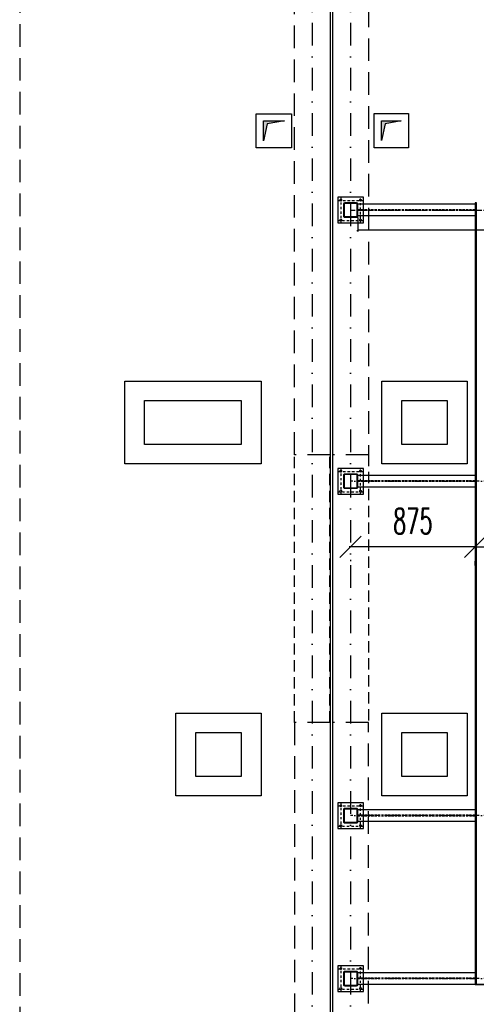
# Model space of a CAD drawing. Header units: millimetres. Extents: x -228255 to 14536, y -140109 to 119945.
# Tile 15 of 123: x -212899 to -209687, y 77599 to 84517. Entities that reach past the tile are written whole.
import ezdxf

# ---------------------------------------------------------------- set-up
doc = ezdxf.new("R2010")
doc.units = ezdxf.units.MM
doc.header["$LTSCALE"] = 2.5
for name, pattern in [('DASHDOT', [25.4, 12.7, -6.35, 0, -6.35]), ('DASHDOT2', [12.7, 6.35, -3.175, 0, -3.175]), ('DASHED', [19.05, 12.7, -6.35]), ('DASHED2', [9.525, 6.35, -3.175])]:
    doc.linetypes.add(name, pattern=pattern)
for name, color, linetype in [('_otwory', 30, 'Continuous'), ('Kominy', 3, 'Continuous'), ('Nadproza', 202, 'DASHED2'), ('Osie', 134, 'DASHDOT'), ('Osie_laczniki', 157, 'DASHDOT2'), ('Przerywana', 5, 'DASHED'), ('S_platwie', 13, 'Continuous'), ('Sciany_nosne', 2, 'DASHED'), ('stal', 4, 'Continuous'), ('Stal_nw', 181, 'DASHED2'), ('Widok', 8, 'Continuous'), ('Wymiary', 86, 'Continuous')]:
    doc.layers.add(name, color=color, linetype=linetype)
doc.styles.add('Romans', font='romans.shx', dxfattribs={"width": 0.6})
doc.styles.add('style3', font='romans.shx', dxfattribs={"width": 0.5})
doc.dimstyles.new('Skala_10', dxfattribs={"dimtxt": 18, "dimasz": 12, "dimexe": 10, "dimexo": 10, "dimgap": 10, "dimtad": 1, "dimdec": 0, "dimdsep": 46, "dimtxsty": 'style3', "dimblk": 'OBLIQUE', "dimcen": 0, "dimdle": 1, "dimclrd": 256, "dimclre": 256, "dimclrt": 31, "dimadec": 1, "dimazin": 0, "dimtfac": 1, "dimtdec": 0, "dimtix": 1, "dimtmove": 2, "dimatfit": 0, "dimldrblk": 'DOT', "dimfxl": 1, "dimtolj": 1, "dimtzin": 0, "dimlwd": -1, "dimlwe": -1, "dimarcsym": 0})
doc.dimstyles.new('Skala_100', dxfattribs={"dimtxt": 180, "dimasz": 150, "dimexe": 100, "dimexo": 200, "dimgap": 90, "dimtad": 1, "dimdec": 0, "dimrnd": 1, "dimdsep": 46, "dimtxsty": 'Romans', "dimblk": 'OBLIQUE', "dimcen": 0, "dimdle": 10, "dimclrd": 256, "dimclre": 256, "dimclrt": 31, "dimadec": 0, "dimazin": 0, "dimtfac": 1, "dimtdec": 0, "dimtix": 1, "dimtmove": 2, "dimatfit": 0, "dimfxl": 1, "dimtolj": 1, "dimtzin": 0, "dimlwd": -1, "dimlwe": -1, "dimarcsym": 0})

# ---------------------------------------------------------------- blocks, each defined once
blk = doc.blocks.new('Zk100x100x4')
for points in [[(-42, -50), (42, -50, 0.414214), (50, -42), (50, 42, 0.414214), (42, 50), (-42, 50, 0.414214), (-50, 42), (-50, -42, 0.414214)], [(-42, -46), (42, -46, 0.414214), (46, -42), (46, 42, 0.414214), (42, 46), (-42, 46, 0.414214), (-46, 42), (-46, -42, 0.414214)]]:
    blk.add_lwpolyline(points, format="xyb", close=True)
blk = doc.blocks.new('_Oblique')
at = {"color": 0, "linetype": 'ByBlock', "lineweight": -2}
blk.add_line((-0.5, -0.5), (0.5, 0.5), dxfattribs=at)
blk = doc.blocks.new('*D1505')
at = {"layer": 'Defpoints', "color": 0, "transparency": 16777216}
for p in [(-209695.6, 80880.8), (-208175.6, 80880.8), (-208175.6, 80813.3)]:
    blk.add_point(p, dxfattribs=at)
at = {"layer": 'Wymiary', "transparency": 16777216}
for p, q in [((-209705.6, 80813.3), (-208165.6, 80813.3)), ((-209695.6, 80680.8), (-209695.6, 80713.3)), ((-208175.6, 80680.8), (-208175.6, 80713.3))]:
    blk.add_line(p, q, dxfattribs=at)
at = {"layer": 'Wymiary', "transparency": 16777216, "xscale": 150, "yscale": 150, "zscale": 150, "rotation": 180}
blk.add_blockref('_Oblique', (-209695.6, 80813.3), dxfattribs=at)
at = {"layer": 'Wymiary', "transparency": 16777216, "xscale": 150, "yscale": 150, "zscale": 150}
blk.add_blockref('_Oblique', (-208175.6, 80813.3), dxfattribs=at)
at = {"layer": 'Wymiary', "color": 31, "transparency": 16777216, "insert": (-208935.6, 80993.3), "char_height": 180, "attachment_point": 5, "style": 'Romans'}
blk.add_mtext('\\A1;1520', dxfattribs=at)
blk = doc.blocks.new('*D1516')
at = {"layer": 'Defpoints', "color": 0, "ltscale": 0.5, "transparency": 16777216}
for p in [(-210520.6, 83138.2), (-208105.6, 83128.2), (-210520.6, 83037.8)]:
    blk.add_point(p, dxfattribs=at)
at = {"layer": 'Wymiary', "ltscale": 0.5, "transparency": 16777216}
for p, q in [((-210520.6, 83128.2), (-210520.6, 83027.8)), ((-208105.6, 83118.2), (-208105.6, 83027.8)), ((-208104.6, 83037.8), (-210521.6, 83037.8))]:
    blk.add_line(p, q, dxfattribs=at)
at = {"layer": 'Wymiary', "ltscale": 0.5, "transparency": 16777216, "xscale": 12, "yscale": 12, "zscale": 12, "rotation": 180}
blk.add_blockref('_Oblique', (-210520.6, 83037.8), dxfattribs=at)
at = {"layer": 'Wymiary', "ltscale": 0.5, "transparency": 16777216, "xscale": 12, "yscale": 12, "zscale": 12}
blk.add_blockref('_Oblique', (-208105.6, 83037.8), dxfattribs=at)
at = {"layer": 'Wymiary', "color": 31, "ltscale": 0.5, "transparency": 16777216, "insert": (-209313.1, 83056.8), "char_height": 18, "attachment_point": 5, "style": 'style3'}
blk.add_mtext('\\A1;2415', dxfattribs=at)
blk = doc.blocks.new('_Dot')
at = {"color": 0, "linetype": 'ByBlock', "lineweight": -2}
blk.add_line((-0.5, 0), (-1, 0), dxfattribs=at)
at = {"color": 0, "linetype": 'ByBlock', "const_width": 0.5}
blk.add_lwpolyline([(-0.25, 0, 1), (0.25, 0, 1)], format="xyb", close=True, dxfattribs=at)
blk = doc.blocks.new('*D1578')
at = {"layer": 'Defpoints', "color": 0, "transparency": 16777216}
for p in [(-210570.6, 80920.9), (-209695.6, 80889.4), (-210570.6, 80813.3)]:
    blk.add_point(p, dxfattribs=at)
at = {"layer": 'Wymiary', "transparency": 16777216}
for p, q in [((-209685.6, 80813.3), (-210580.6, 80813.3)), ((-210570.6, 80720.9), (-210570.6, 80713.3)), ((-209695.6, 80689.4), (-209695.6, 80713.3))]:
    blk.add_line(p, q, dxfattribs=at)
at = {"layer": 'Wymiary', "transparency": 16777216, "xscale": 150, "yscale": 150, "zscale": 150, "rotation": 180}
blk.add_blockref('_Oblique', (-210570.6, 80813.3), dxfattribs=at)
at = {"layer": 'Wymiary', "transparency": 16777216, "xscale": 150, "yscale": 150, "zscale": 150}
blk.add_blockref('_Oblique', (-209695.6, 80813.3), dxfattribs=at)
at = {"layer": 'Wymiary', "color": 31, "transparency": 16777216, "insert": (-210133.1, 80993.3), "char_height": 180, "attachment_point": 5, "style": 'Romans'}
blk.add_mtext('\\A1;875', dxfattribs=at)

msp = doc.modelspace()

# ---------------------------------------------------------------- hatches: boundary and pattern name
at = {"layer": '_otwory'}
h = msp.add_hatch(color=256, dxfattribs=at)
h.dxf.hatch_style = 1
h.paths.add_polyline_path([(-211184.79, 83806.39), (-211184.79, 83666.39), (-211158.8, 83785.16), (-211036.5, 83806.39)])
h = msp.add_hatch(color=256, dxfattribs=at)
h.dxf.hatch_style = 1
h.paths.add_polyline_path([(-210328.15, 83784.56), (-210214.27, 83807.19), (-210354.27, 83807.19), (-210354.27, 83667.19)])

# ---------------------------------------------------------------- linework, layer by layer
for points in [[(-211234.79, 83856.39), (-210986.5, 83856.39), (-210986.5, 83616.39), (-211234.79, 83616.39)], [(-210404.27, 83857.19), (-210164.27, 83857.19), (-210164.27, 83617.19), (-210404.27, 83617.19)], [(-211184.79, 83806.39), (-211036.5, 83806.39), (-211158.8, 83785.16), (-211184.79, 83666.39)], [(-210354.27, 83807.19), (-210214.27, 83807.19), (-210328.15, 83784.56), (-210354.27, 83667.19)]]:
    msp.add_lwpolyline(points, close=True, dxfattribs=at)
at = {"layer": 'Kominy', "ltscale": 5}
for points in [[(-212159.81, 81976.17), (-211199.81, 81976.17), (-211199.81, 81396.17), (-212159.81, 81396.17)], [(-210350.61, 81976.17), (-209750.61, 81976.17), (-209750.61, 81396.17), (-210350.61, 81396.17)], [(-212019.81, 81841.17), (-211339.81, 81841.17), (-211339.81, 81531.17), (-212019.81, 81531.17)], [(-210210.61, 81841.17), (-209890.61, 81841.17), (-209890.61, 81531.17), (-210210.61, 81531.17)], [(-211799.81, 79644.24), (-211199.81, 79644.24), (-211199.81, 79064.24), (-211799.81, 79064.24)], [(-210350.61, 79644.24), (-209750.61, 79644.24), (-209750.61, 79064.24), (-210350.61, 79064.24)], [(-211659.81, 79509.24), (-211339.81, 79509.24), (-211339.81, 79199.24), (-211659.81, 79199.24)], [(-210210.61, 79509.24), (-209890.61, 79509.24), (-209890.61, 79199.24), (-210210.61, 79199.24)]]:
    msp.add_lwpolyline(points, close=True, dxfattribs=at)
at = {"layer": 'Nadproza', "ltscale": 5}
for p, q in [((-210966.22, 79579.24), (-210966.22, 81459.24)), ((-210716.22, 79579.24), (-210716.22, 81459.24)), ((-210696.22, 79579.24), (-210696.22, 81459.24)), ((-210446.22, 81459.24), (-210446.22, 79579.24))]:
    msp.add_line(p, q, dxfattribs=at)
at = {"layer": 'Osie', "ltscale": 5}
for p, q in [((-210840.61, 88623.95), (-210840.61, 72031.09)), ((-210570.61, 88623.95), (-210570.61, 72031.09))]:
    msp.add_line(p, q, dxfattribs=at)
at = {"layer": 'Osie'}
for p, q in [((-210570.61, 83179.24), (-204895.61, 83179.24)), ((-204895.61, 81274.24), (-210570.61, 81274.24)), ((-204895.61, 78924.24), (-210570.61, 78924.24)), ((-204895.61, 77779.24), (-210570.61, 77779.24))]:
    msp.add_line(p, q, dxfattribs=at)
at = {"layer": 'Osie_laczniki'}
for p, q in [((-210480.61, 83245.24), (-210660.61, 83245.24)), ((-210640.61, 83265.24), (-210640.61, 83085.24)), ((-210500.61, 83085.24), (-210500.61, 83265.24)), ((-210660.61, 83105.24), (-210480.61, 83105.24)), ((-210640.61, 81360.24), (-210640.61, 81180.24)), ((-210500.61, 81180.24), (-210500.61, 81360.24)), ((-210480.61, 81340.24), (-210660.61, 81340.24)), ((-210660.61, 81200.24), (-210480.61, 81200.24)), ((-210640.61, 79010.24), (-210640.61, 78830.24)), ((-210500.61, 78830.24), (-210500.61, 79010.24)), ((-210480.61, 78990.24), (-210660.61, 78990.24)), ((-210660.61, 78850.24), (-210480.61, 78850.24)), ((-210480.61, 77845.24), (-210660.61, 77845.24)), ((-210640.61, 77865.24), (-210640.61, 77685.24)), ((-210500.61, 77685.24), (-210500.61, 77865.24)), ((-210660.61, 77705.24), (-210480.61, 77705.24))]:
    msp.add_line(p, q, dxfattribs=at)
at = {"layer": 'Przerywana', "ltscale": 5}
msp.add_line((-212898.7, 87819.24), (-212898.7, 73219.24), dxfattribs=at)
at = {"layer": 'S_platwie', "ltscale": 0.5}
msp.add_line((-209687.61, 83230.24), (-209687.61, 77738.24), dxfattribs=at)
msp.add_lwpolyline([(-209685.61, 83230.24), (-209695.61, 83230.24), (-209695.61, 77738.24), (-209615.61, 77738.24), (-209615.61, 77747.24)], dxfattribs=at)
at = {"layer": 'Sciany_nosne', "ltscale": 5}
for p, q in [((-210965.42, 81459.24), (-210965.42, 87719.24)), ((-210715.42, 87719.24), (-210715.42, 81459.24)), ((-210696.22, 81459.24), (-210696.22, 87719.24)), ((-210446.22, 87719.24), (-210446.22, 81459.24)), ((-210715.42, 81459.24), (-210965.42, 81459.24)), ((-210446.22, 81459.24), (-210696.22, 81459.24)), ((-210715.42, 79579.24), (-210965.42, 79579.24)), ((-210965.42, 79579.24), (-210965.42, 73319.24)), ((-210715.42, 79579.24), (-210715.42, 73319.24)), ((-210696.22, 73319.24), (-210696.22, 79579.24)), ((-210446.22, 79579.24), (-210696.22, 79579.24)), ((-210446.22, 73319.24), (-210446.22, 79579.24))]:
    msp.add_line(p, q, dxfattribs=at)
at = {"layer": 'stal'}
for p, q in [((-209695.61, 83220.24), (-210520.61, 83220.24)), ((-209695.61, 83138.24), (-210520.61, 83138.24)), ((-209695.61, 81315.24), (-210520.61, 81315.24)), ((-209695.61, 81233.24), (-210520.61, 81233.24)), ((-209695.61, 78965.24), (-210520.61, 78965.24)), ((-209695.61, 78883.24), (-210520.61, 78883.24)), ((-209695.61, 77820.24), (-210520.61, 77820.24)), ((-207745.61, 77738.24), (-210520.61, 77738.24))]:
    msp.add_line(p, q, dxfattribs=at)
for points in [[(-210660.61, 83089.24), (-210480.61, 83089.24), (-210480.61, 83269.24), (-210660.61, 83269.24)], [(-210660.61, 81184.24), (-210480.61, 81184.24), (-210480.61, 81364.24), (-210660.61, 81364.24)], [(-210660.61, 78834.24), (-210480.61, 78834.24), (-210480.61, 79014.24), (-210660.61, 79014.24)], [(-210660.61, 77689.24), (-210480.61, 77689.24), (-210480.61, 77869.24), (-210660.61, 77869.24)]]:
    msp.add_lwpolyline(points, close=True, dxfattribs=at)
for centre in [(-210640.61, 83249.24), (-210500.61, 83249.24), (-210640.61, 83109.24), (-210500.61, 83109.24), (-210640.61, 81344.24), (-210500.61, 81344.24), (-210640.61, 81204.24), (-210500.61, 81204.24), (-210640.61, 78994.24), (-210500.61, 78994.24), (-210640.61, 78854.24), (-210500.61, 78854.24), (-210640.61, 77849.24), (-210500.61, 77849.24), (-210640.61, 77709.24), (-210500.61, 77709.24)]:
    msp.add_circle(centre, 6.5, dxfattribs=at)
at = {"layer": 'Stal_nw'}
for p, q in [((-209695.61, 83181.74), (-210520.61, 83181.74)), ((-209695.61, 83176.74), (-210520.61, 83176.74)), ((-209695.61, 81276.74), (-210520.61, 81276.74)), ((-209695.61, 81271.74), (-210520.61, 81271.74)), ((-209695.61, 78926.74), (-210520.61, 78926.74)), ((-209695.61, 78921.74), (-210520.61, 78921.74)), ((-209695.61, 77781.74), (-210520.61, 77781.74)), ((-209695.61, 77776.74), (-210520.61, 77776.74))]:
    msp.add_line(p, q, dxfattribs=at)
at = {"layer": 'Widok'}
for p, q in [((-210715.42, 87719.24), (-210715.42, 73319.24)), ((-210696.22, 73319.24), (-210696.22, 87719.24))]:
    msp.add_line(p, q, dxfattribs=at)

# ---------------------------------------------------------------- block references
at = {"layer": 'stal'}
for p in [(-210570.61, 83179.24), (-210570.61, 81274.24), (-210570.61, 78924.24), (-210570.61, 77779.24)]:
    msp.add_blockref('Zk100x100x4', p, dxfattribs=at)

# ---------------------------------------------------------------- dimensions: what is measured, and where the dimension line sits
at = {"layer": 'Wymiary', "ltscale": 0.5}
dim = msp.add_linear_dim(base=(-210520.61, 83037.84), p1=(-208105.61, 83128.24), p2=(-210520.61, 83138.24), dimstyle='Skala_10', dxfattribs=at)
dim.commit()
dim.dimension.update_dxf_attribs({"geometry": '*D1516', "text_midpoint": (-209313.11, 83056.84)})
at = {"layer": 'Wymiary'}
for base, p1, p2, picture, middle in [((-210570.61, 80813.31), (-209695.61, 80889.43), (-210570.61, 80920.9), '*D1578', (-210133.11, 80993.31)), ((-208175.61, 80813.31), (-209695.61, 80880.85), (-208175.61, 80880.85), '*D1505', (-208935.61, 80993.31))]:
    dim = msp.add_linear_dim(base=base, p1=p1, p2=p2, dimstyle='Skala_100', dxfattribs=at)
    dim.commit()
    dim.dimension.update_dxf_attribs({"geometry": picture, "text_midpoint": middle})

doc.saveas('drawing.dxf')
